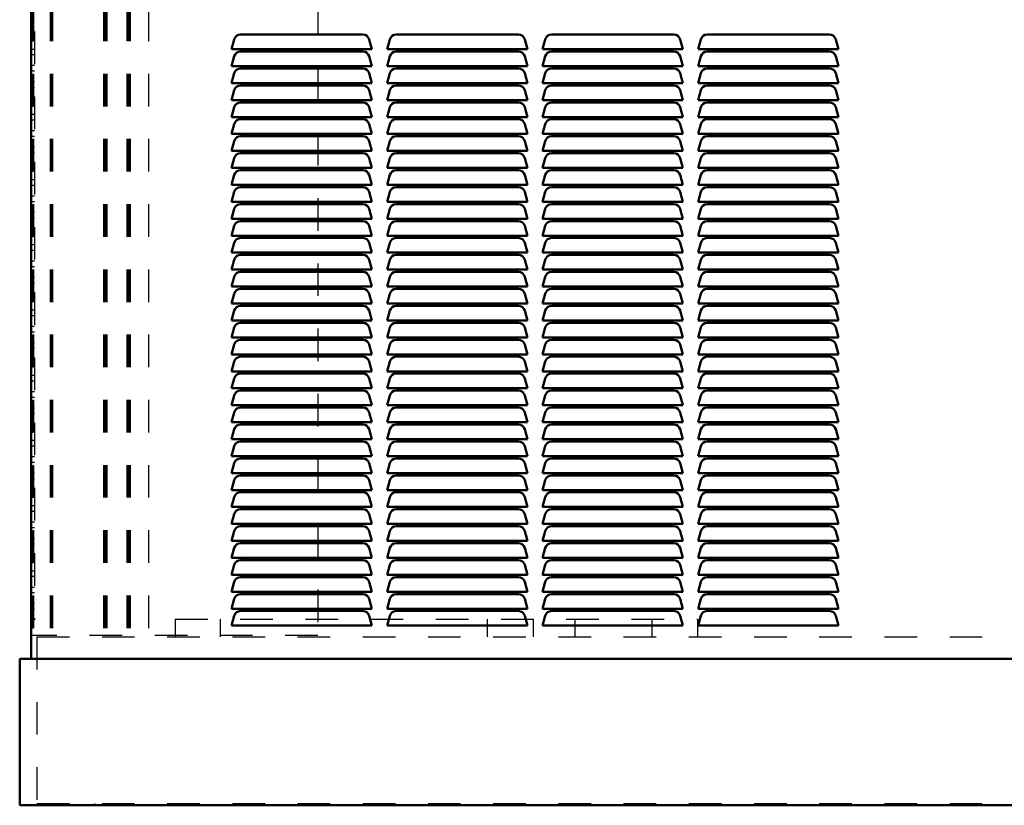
# Model space of a CAD drawing. Header units: inches. Extents: x -37 to 51, y -0.3 to 45.
# Tile 1 of 4: x -37 to -6.8, y 0 to 24.1. Entities that reach past the tile are written whole.
import ezdxf

# ---------------------------------------------------------------- set-up
doc = ezdxf.new("R2010")
doc.units = ezdxf.units.IN
doc.header["$MEASUREMENT"] = 0
doc.linetypes.add('Dashed', pattern=[2, 1, -1])
for name, color, linetype, lineweight in [('2d ConnectionPoints', 7, 'Continuous', 50), ('AM_0', 7, 'Continuous', 50), ('AM_9', 6, 'Dashed', 25)]:
    doc.layers.add(name, color=color, linetype=linetype, lineweight=lineweight)

msp = doc.modelspace()

# ---------------------------------------------------------------- linework, layer by layer
at = {"layer": '2d ConnectionPoints'}
msp.add_point((-36.646, 19.9), dxfattribs=at)
at = {"layer": 'AM_0'}
for p, q in [((-36.646, 38.60345), (-36.646, 4.49)), ((-30.22596, 23.64), (-26.47404, 23.64)), ((-25.45596, 23.64), (-21.70404, 23.64)), ((-20.68596, 23.64), (-16.93404, 23.64)), ((-15.91596, 23.64), (-12.16404, 23.64)), ((-30.5, 23.19), (-30.41914, 23.49176)), ((-26.28086, 23.49176), (-26.2, 23.19)), ((-25.73, 23.19), (-25.64914, 23.49176)), ((-21.51086, 23.49176), (-21.43, 23.19)), ((-20.96, 23.19), (-20.87914, 23.49176)), ((-16.74086, 23.49176), (-16.66, 23.19)), ((-16.19, 23.19), (-16.10914, 23.49176)), ((-11.97086, 23.49176), (-11.89, 23.19)), ((-26.2, 23.19), (-30.5, 23.19)), ((-30.5, 22.67), (-30.41914, 22.97176)), ((-30.22596, 23.12), (-26.47404, 23.12)), ((-26.28086, 22.97176), (-26.2, 22.67)), ((-21.43, 23.19), (-25.73, 23.19)), ((-25.73, 22.67), (-25.64914, 22.97176)), ((-25.45596, 23.12), (-21.70404, 23.12)), ((-21.51086, 22.97176), (-21.43, 22.67)), ((-16.66, 23.19), (-20.96, 23.19)), ((-20.96, 22.67), (-20.87914, 22.97176)), ((-20.68596, 23.12), (-16.93404, 23.12)), ((-16.74086, 22.97176), (-16.66, 22.67)), ((-11.89, 23.19), (-16.19, 23.19)), ((-16.19, 22.67), (-16.10914, 22.97176)), ((-15.91596, 23.12), (-12.16404, 23.12)), ((-11.97086, 22.97176), (-11.89, 22.67)), ((-26.2, 22.67), (-30.5, 22.67)), ((-21.43, 22.67), (-25.73, 22.67)), ((-16.66, 22.67), (-20.96, 22.67)), ((-11.89, 22.67), (-16.19, 22.67)), ((-30.5, 22.15), (-30.41914, 22.45176)), ((-30.22596, 22.6), (-26.47404, 22.6)), ((-26.28086, 22.45176), (-26.2, 22.15)), ((-25.73, 22.15), (-25.64914, 22.45176)), ((-25.45596, 22.6), (-21.70404, 22.6)), ((-21.51086, 22.45176), (-21.43, 22.15)), ((-20.96, 22.15), (-20.87914, 22.45176)), ((-20.68596, 22.6), (-16.93404, 22.6)), ((-16.74086, 22.45176), (-16.66, 22.15)), ((-16.19, 22.15), (-16.10914, 22.45176)), ((-15.91596, 22.6), (-12.16404, 22.6)), ((-11.97086, 22.45176), (-11.89, 22.15)), ((-26.2, 22.15), (-30.5, 22.15)), ((-30.22596, 22.08), (-26.47404, 22.08)), ((-21.43, 22.15), (-25.73, 22.15)), ((-25.45596, 22.08), (-21.70404, 22.08)), ((-16.66, 22.15), (-20.96, 22.15)), ((-20.68596, 22.08), (-16.93404, 22.08)), ((-11.89, 22.15), (-16.19, 22.15)), ((-15.91596, 22.08), (-12.16404, 22.08)), ((-30.5, 21.63), (-30.41914, 21.93176)), ((-26.28086, 21.93176), (-26.2, 21.63)), ((-25.73, 21.63), (-25.64914, 21.93176)), ((-21.51086, 21.93176), (-21.43, 21.63)), ((-20.96, 21.63), (-20.87914, 21.93176)), ((-16.74086, 21.93176), (-16.66, 21.63)), ((-16.19, 21.63), (-16.10914, 21.93176)), ((-11.97086, 21.93176), (-11.89, 21.63)), ((-26.2, 21.63), (-30.5, 21.63)), ((-30.22596, 21.56), (-26.47404, 21.56)), ((-21.43, 21.63), (-25.73, 21.63)), ((-25.45596, 21.56), (-21.70404, 21.56)), ((-16.66, 21.63), (-20.96, 21.63)), ((-20.68596, 21.56), (-16.93404, 21.56)), ((-11.89, 21.63), (-16.19, 21.63)), ((-15.91596, 21.56), (-12.16404, 21.56)), ((-30.5, 21.11), (-30.41914, 21.41176)), ((-26.28086, 21.41176), (-26.2, 21.11)), ((-25.73, 21.11), (-25.64914, 21.41176)), ((-21.51086, 21.41176), (-21.43, 21.11)), ((-20.96, 21.11), (-20.87914, 21.41176)), ((-16.74086, 21.41176), (-16.66, 21.11)), ((-16.19, 21.11), (-16.10914, 21.41176)), ((-11.97086, 21.41176), (-11.89, 21.11)), ((-26.2, 21.11), (-30.5, 21.11)), ((-30.5, 20.59), (-30.41914, 20.89176)), ((-30.22596, 21.04), (-26.47404, 21.04)), ((-26.28086, 20.89176), (-26.2, 20.59)), ((-21.43, 21.11), (-25.73, 21.11)), ((-25.73, 20.59), (-25.64914, 20.89176)), ((-25.45596, 21.04), (-21.70404, 21.04)), ((-21.51086, 20.89176), (-21.43, 20.59)), ((-16.66, 21.11), (-20.96, 21.11)), ((-20.96, 20.59), (-20.87914, 20.89176)), ((-20.68596, 21.04), (-16.93404, 21.04)), ((-16.74086, 20.89176), (-16.66, 20.59)), ((-11.89, 21.11), (-16.19, 21.11)), ((-16.19, 20.59), (-16.10914, 20.89176)), ((-15.91596, 21.04), (-12.16404, 21.04)), ((-11.97086, 20.89176), (-11.89, 20.59)), ((-26.2, 20.59), (-30.5, 20.59)), ((-21.43, 20.59), (-25.73, 20.59)), ((-16.66, 20.59), (-20.96, 20.59)), ((-11.89, 20.59), (-16.19, 20.59)), ((-30.5, 20.07), (-30.41914, 20.37176)), ((-30.22596, 20.52), (-26.47404, 20.52)), ((-26.28086, 20.37176), (-26.2, 20.07)), ((-25.73, 20.07), (-25.64914, 20.37176)), ((-25.45596, 20.52), (-21.70404, 20.52)), ((-21.51086, 20.37176), (-21.43, 20.07)), ((-20.96, 20.07), (-20.87914, 20.37176)), ((-20.68596, 20.52), (-16.93404, 20.52)), ((-16.74086, 20.37176), (-16.66, 20.07)), ((-16.19, 20.07), (-16.10914, 20.37176)), ((-15.91596, 20.52), (-12.16404, 20.52)), ((-11.97086, 20.37176), (-11.89, 20.07)), ((-26.2, 20.07), (-30.5, 20.07)), ((-30.22596, 20), (-26.47404, 20)), ((-21.43, 20.07), (-25.73, 20.07)), ((-25.45596, 20), (-21.70404, 20)), ((-16.66, 20.07), (-20.96, 20.07)), ((-20.68596, 20), (-16.93404, 20)), ((-11.89, 20.07), (-16.19, 20.07)), ((-15.91596, 20), (-12.16404, 20)), ((-30.5, 19.55), (-30.41914, 19.85176)), ((-26.28086, 19.85176), (-26.2, 19.55)), ((-25.73, 19.55), (-25.64914, 19.85176)), ((-21.51086, 19.85176), (-21.43, 19.55)), ((-20.96, 19.55), (-20.87914, 19.85176)), ((-16.74086, 19.85176), (-16.66, 19.55)), ((-16.19, 19.55), (-16.10914, 19.85176)), ((-11.97086, 19.85176), (-11.89, 19.55)), ((-26.2, 19.55), (-30.5, 19.55)), ((-30.5, 19.03), (-30.41914, 19.33176)), ((-30.22596, 19.48), (-26.47404, 19.48)), ((-26.28086, 19.33176), (-26.2, 19.03)), ((-21.43, 19.55), (-25.73, 19.55)), ((-25.73, 19.03), (-25.64914, 19.33176)), ((-25.45596, 19.48), (-21.70404, 19.48)), ((-21.51086, 19.33176), (-21.43, 19.03)), ((-16.66, 19.55), (-20.96, 19.55)), ((-20.96, 19.03), (-20.87914, 19.33176)), ((-20.68596, 19.48), (-16.93404, 19.48)), ((-16.74086, 19.33176), (-16.66, 19.03)), ((-11.89, 19.55), (-16.19, 19.55)), ((-16.19, 19.03), (-16.10914, 19.33176)), ((-15.91596, 19.48), (-12.16404, 19.48)), ((-11.97086, 19.33176), (-11.89, 19.03)), ((-26.2, 19.03), (-30.5, 19.03)), ((-21.43, 19.03), (-25.73, 19.03)), ((-16.66, 19.03), (-20.96, 19.03)), ((-11.89, 19.03), (-16.19, 19.03)), ((-30.5, 18.51), (-30.41914, 18.81176)), ((-30.22596, 18.96), (-26.47404, 18.96)), ((-26.28086, 18.81176), (-26.2, 18.51)), ((-25.73, 18.51), (-25.64914, 18.81176)), ((-25.45596, 18.96), (-21.70404, 18.96)), ((-21.51086, 18.81176), (-21.43, 18.51)), ((-20.96, 18.51), (-20.87914, 18.81176)), ((-20.68596, 18.96), (-16.93404, 18.96)), ((-16.74086, 18.81176), (-16.66, 18.51)), ((-16.19, 18.51), (-16.10914, 18.81176)), ((-15.91596, 18.96), (-12.16404, 18.96)), ((-11.97086, 18.81176), (-11.89, 18.51)), ((-26.2, 18.51), (-30.5, 18.51)), ((-30.22596, 18.44), (-26.47404, 18.44)), ((-21.43, 18.51), (-25.73, 18.51)), ((-25.45596, 18.44), (-21.70404, 18.44)), ((-16.66, 18.51), (-20.96, 18.51)), ((-20.68596, 18.44), (-16.93404, 18.44)), ((-11.89, 18.51), (-16.19, 18.51)), ((-15.91596, 18.44), (-12.16404, 18.44)), ((-30.5, 17.99), (-30.41914, 18.29176)), ((-26.28086, 18.29176), (-26.2, 17.99)), ((-25.73, 17.99), (-25.64914, 18.29176)), ((-21.51086, 18.29176), (-21.43, 17.99)), ((-20.96, 17.99), (-20.87914, 18.29176)), ((-16.74086, 18.29176), (-16.66, 17.99)), ((-16.19, 17.99), (-16.10914, 18.29176)), ((-11.97086, 18.29176), (-11.89, 17.99)), ((-26.2, 17.99), (-30.5, 17.99)), ((-30.22596, 17.92), (-26.47404, 17.92)), ((-21.43, 17.99), (-25.73, 17.99)), ((-25.45596, 17.92), (-21.70404, 17.92)), ((-16.66, 17.99), (-20.96, 17.99)), ((-20.68596, 17.92), (-16.93404, 17.92)), ((-11.89, 17.99), (-16.19, 17.99)), ((-15.91596, 17.92), (-12.16404, 17.92)), ((-30.5, 17.47), (-30.41914, 17.77176)), ((-26.28086, 17.77176), (-26.2, 17.47)), ((-25.73, 17.47), (-25.64914, 17.77176)), ((-21.51086, 17.77176), (-21.43, 17.47)), ((-20.96, 17.47), (-20.87914, 17.77176)), ((-16.74086, 17.77176), (-16.66, 17.47)), ((-16.19, 17.47), (-16.10914, 17.77176)), ((-11.97086, 17.77176), (-11.89, 17.47)), ((-26.2, 17.47), (-30.5, 17.47)), ((-30.5, 16.95), (-30.41914, 17.25176)), ((-30.22596, 17.4), (-26.47404, 17.4)), ((-26.28086, 17.25176), (-26.2, 16.95)), ((-21.43, 17.47), (-25.73, 17.47)), ((-25.73, 16.95), (-25.64914, 17.25176)), ((-25.45596, 17.4), (-21.70404, 17.4)), ((-21.51086, 17.25176), (-21.43, 16.95)), ((-16.66, 17.47), (-20.96, 17.47)), ((-20.96, 16.95), (-20.87914, 17.25176)), ((-20.68596, 17.4), (-16.93404, 17.4)), ((-16.74086, 17.25176), (-16.66, 16.95)), ((-11.89, 17.47), (-16.19, 17.47)), ((-16.19, 16.95), (-16.10914, 17.25176)), ((-15.91596, 17.4), (-12.16404, 17.4)), ((-11.97086, 17.25176), (-11.89, 16.95)), ((-26.2, 16.95), (-30.5, 16.95)), ((-21.43, 16.95), (-25.73, 16.95)), ((-16.66, 16.95), (-20.96, 16.95)), ((-11.89, 16.95), (-16.19, 16.95)), ((-30.5, 16.43), (-30.41914, 16.73176)), ((-30.22596, 16.88), (-26.47404, 16.88)), ((-26.28086, 16.73176), (-26.2, 16.43)), ((-25.73, 16.43), (-25.64914, 16.73176)), ((-25.45596, 16.88), (-21.70404, 16.88)), ((-21.51086, 16.73176), (-21.43, 16.43)), ((-20.96, 16.43), (-20.87914, 16.73176)), ((-20.68596, 16.88), (-16.93404, 16.88)), ((-16.74086, 16.73176), (-16.66, 16.43)), ((-16.19, 16.43), (-16.10914, 16.73176)), ((-15.91596, 16.88), (-12.16404, 16.88)), ((-11.97086, 16.73176), (-11.89, 16.43)), ((-26.2, 16.43), (-30.5, 16.43)), ((-30.22596, 16.36), (-26.47404, 16.36)), ((-21.43, 16.43), (-25.73, 16.43)), ((-25.45596, 16.36), (-21.70404, 16.36)), ((-16.66, 16.43), (-20.96, 16.43)), ((-20.68596, 16.36), (-16.93404, 16.36)), ((-11.89, 16.43), (-16.19, 16.43)), ((-15.91596, 16.36), (-12.16404, 16.36)), ((-30.5, 15.91), (-30.41914, 16.21176)), ((-26.28086, 16.21176), (-26.2, 15.91)), ((-25.73, 15.91), (-25.64914, 16.21176)), ((-21.51086, 16.21176), (-21.43, 15.91)), ((-20.96, 15.91), (-20.87914, 16.21176)), ((-16.74086, 16.21176), (-16.66, 15.91)), ((-16.19, 15.91), (-16.10914, 16.21176)), ((-11.97086, 16.21176), (-11.89, 15.91)), ((-26.2, 15.91), (-30.5, 15.91)), ((-30.22596, 15.84), (-26.47404, 15.84)), ((-21.43, 15.91), (-25.73, 15.91)), ((-25.45596, 15.84), (-21.70404, 15.84)), ((-16.66, 15.91), (-20.96, 15.91)), ((-20.68596, 15.84), (-16.93404, 15.84)), ((-11.89, 15.91), (-16.19, 15.91)), ((-15.91596, 15.84), (-12.16404, 15.84)), ((-30.5, 15.39), (-30.41914, 15.69176)), ((-26.28086, 15.69176), (-26.2, 15.39)), ((-25.73, 15.39), (-25.64914, 15.69176)), ((-21.51086, 15.69176), (-21.43, 15.39)), ((-20.96, 15.39), (-20.87914, 15.69176)), ((-16.74086, 15.69176), (-16.66, 15.39)), ((-16.19, 15.39), (-16.10914, 15.69176)), ((-11.97086, 15.69176), (-11.89, 15.39)), ((-26.2, 15.39), (-30.5, 15.39)), ((-30.5, 14.87), (-30.41914, 15.17176)), ((-30.22596, 15.32), (-26.47404, 15.32)), ((-26.28086, 15.17176), (-26.2, 14.87)), ((-21.43, 15.39), (-25.73, 15.39)), ((-25.73, 14.87), (-25.64914, 15.17176)), ((-25.45596, 15.32), (-21.70404, 15.32)), ((-21.51086, 15.17176), (-21.43, 14.87)), ((-16.66, 15.39), (-20.96, 15.39)), ((-20.96, 14.87), (-20.87914, 15.17176)), ((-20.68596, 15.32), (-16.93404, 15.32)), ((-16.74086, 15.17176), (-16.66, 14.87)), ((-11.89, 15.39), (-16.19, 15.39)), ((-16.19, 14.87), (-16.10914, 15.17176)), ((-15.91596, 15.32), (-12.16404, 15.32)), ((-11.97086, 15.17176), (-11.89, 14.87)), ((-26.2, 14.87), (-30.5, 14.87)), ((-30.22596, 14.8), (-26.47404, 14.8)), ((-21.43, 14.87), (-25.73, 14.87)), ((-25.45596, 14.8), (-21.70404, 14.8)), ((-16.66, 14.87), (-20.96, 14.87)), ((-20.68596, 14.8), (-16.93404, 14.8)), ((-11.89, 14.87), (-16.19, 14.87)), ((-15.91596, 14.8), (-12.16404, 14.8)), ((-30.5, 14.35), (-30.41914, 14.65176)), ((-26.28086, 14.65176), (-26.2, 14.35)), ((-25.73, 14.35), (-25.64914, 14.65176)), ((-21.51086, 14.65176), (-21.43, 14.35)), ((-20.96, 14.35), (-20.87914, 14.65176)), ((-16.74086, 14.65176), (-16.66, 14.35)), ((-16.19, 14.35), (-16.10914, 14.65176)), ((-11.97086, 14.65176), (-11.89, 14.35)), ((-26.2, 14.35), (-30.5, 14.35)), ((-30.22596, 14.28), (-26.47404, 14.28)), ((-21.43, 14.35), (-25.73, 14.35)), ((-25.45596, 14.28), (-21.70404, 14.28)), ((-16.66, 14.35), (-20.96, 14.35)), ((-20.68596, 14.28), (-16.93404, 14.28)), ((-11.89, 14.35), (-16.19, 14.35)), ((-15.91596, 14.28), (-12.16404, 14.28)), ((-30.5, 13.83), (-30.41914, 14.13176)), ((-26.28086, 14.13176), (-26.2, 13.83)), ((-25.73, 13.83), (-25.64914, 14.13176)), ((-21.51086, 14.13176), (-21.43, 13.83)), ((-20.96, 13.83), (-20.87914, 14.13176)), ((-16.74086, 14.13176), (-16.66, 13.83)), ((-16.19, 13.83), (-16.10914, 14.13176)), ((-11.97086, 14.13176), (-11.89, 13.83)), ((-26.2, 13.83), (-30.5, 13.83)), ((-30.5, 13.31), (-30.41914, 13.61176)), ((-30.22596, 13.76), (-26.47404, 13.76)), ((-26.28086, 13.61176), (-26.2, 13.31)), ((-21.43, 13.83), (-25.73, 13.83)), ((-25.73, 13.31), (-25.64914, 13.61176)), ((-25.45596, 13.76), (-21.70404, 13.76)), ((-21.51086, 13.61176), (-21.43, 13.31)), ((-16.66, 13.83), (-20.96, 13.83)), ((-20.96, 13.31), (-20.87914, 13.61176)), ((-20.68596, 13.76), (-16.93404, 13.76)), ((-16.74086, 13.61176), (-16.66, 13.31)), ((-11.89, 13.83), (-16.19, 13.83)), ((-16.19, 13.31), (-16.10914, 13.61176)), ((-15.91596, 13.76), (-12.16404, 13.76)), ((-11.97086, 13.61176), (-11.89, 13.31)), ((-26.2, 13.31), (-30.5, 13.31)), ((-21.43, 13.31), (-25.73, 13.31)), ((-16.66, 13.31), (-20.96, 13.31)), ((-11.89, 13.31), (-16.19, 13.31)), ((-30.5, 12.79), (-30.41914, 13.09176)), ((-30.22596, 13.24), (-26.47404, 13.24)), ((-26.28086, 13.09176), (-26.2, 12.79)), ((-25.73, 12.79), (-25.64914, 13.09176)), ((-25.45596, 13.24), (-21.70404, 13.24)), ((-21.51086, 13.09176), (-21.43, 12.79)), ((-20.96, 12.79), (-20.87914, 13.09176)), ((-20.68596, 13.24), (-16.93404, 13.24)), ((-16.74086, 13.09176), (-16.66, 12.79)), ((-16.19, 12.79), (-16.10914, 13.09176)), ((-15.91596, 13.24), (-12.16404, 13.24)), ((-11.97086, 13.09176), (-11.89, 12.79)), ((-26.2, 12.79), (-30.5, 12.79)), ((-30.22596, 12.72), (-26.47404, 12.72)), ((-21.43, 12.79), (-25.73, 12.79)), ((-25.45596, 12.72), (-21.70404, 12.72)), ((-16.66, 12.79), (-20.96, 12.79)), ((-20.68596, 12.72), (-16.93404, 12.72)), ((-11.89, 12.79), (-16.19, 12.79)), ((-15.91596, 12.72), (-12.16404, 12.72)), ((-30.5, 12.27), (-30.41914, 12.57176)), ((-26.28086, 12.57176), (-26.2, 12.27)), ((-25.73, 12.27), (-25.64914, 12.57176)), ((-21.51086, 12.57176), (-21.43, 12.27)), ((-20.96, 12.27), (-20.87914, 12.57176)), ((-16.74086, 12.57176), (-16.66, 12.27)), ((-16.19, 12.27), (-16.10914, 12.57176)), ((-11.97086, 12.57176), (-11.89, 12.27)), ((-26.2, 12.27), (-30.5, 12.27)), ((-30.22596, 12.2), (-26.47404, 12.2)), ((-21.43, 12.27), (-25.73, 12.27)), ((-25.45596, 12.2), (-21.70404, 12.2)), ((-16.66, 12.27), (-20.96, 12.27)), ((-20.68596, 12.2), (-16.93404, 12.2)), ((-11.89, 12.27), (-16.19, 12.27)), ((-15.91596, 12.2), (-12.16404, 12.2)), ((-30.5, 11.75), (-30.41914, 12.05176)), ((-26.28086, 12.05176), (-26.2, 11.75)), ((-25.73, 11.75), (-25.64914, 12.05176)), ((-21.51086, 12.05176), (-21.43, 11.75)), ((-20.96, 11.75), (-20.87914, 12.05176)), ((-16.74086, 12.05176), (-16.66, 11.75)), ((-16.19, 11.75), (-16.10914, 12.05176)), ((-11.97086, 12.05176), (-11.89, 11.75)), ((-26.2, 11.75), (-30.5, 11.75)), ((-30.5, 11.23), (-30.41914, 11.53176)), ((-30.22596, 11.68), (-26.47404, 11.68)), ((-26.28086, 11.53176), (-26.2, 11.23)), ((-21.43, 11.75), (-25.73, 11.75)), ((-25.73, 11.23), (-25.64914, 11.53176)), ((-25.45596, 11.68), (-21.70404, 11.68)), ((-21.51086, 11.53176), (-21.43, 11.23)), ((-16.66, 11.75), (-20.96, 11.75)), ((-20.96, 11.23), (-20.87914, 11.53176)), ((-20.68596, 11.68), (-16.93404, 11.68)), ((-16.74086, 11.53176), (-16.66, 11.23)), ((-11.89, 11.75), (-16.19, 11.75)), ((-16.19, 11.23), (-16.10914, 11.53176)), ((-15.91596, 11.68), (-12.16404, 11.68)), ((-11.97086, 11.53176), (-11.89, 11.23)), ((-26.2, 11.23), (-30.5, 11.23)), ((-21.43, 11.23), (-25.73, 11.23)), ((-16.66, 11.23), (-20.96, 11.23)), ((-11.89, 11.23), (-16.19, 11.23)), ((-30.5, 10.71), (-30.41914, 11.01176)), ((-30.22596, 11.16), (-26.47404, 11.16)), ((-26.28086, 11.01176), (-26.2, 10.71)), ((-25.73, 10.71), (-25.64914, 11.01176)), ((-25.45596, 11.16), (-21.70404, 11.16)), ((-21.51086, 11.01176), (-21.43, 10.71)), ((-20.96, 10.71), (-20.87914, 11.01176)), ((-20.68596, 11.16), (-16.93404, 11.16)), ((-16.74086, 11.01176), (-16.66, 10.71)), ((-16.19, 10.71), (-16.10914, 11.01176)), ((-15.91596, 11.16), (-12.16404, 11.16)), ((-11.97086, 11.01176), (-11.89, 10.71)), ((-26.2, 10.71), (-30.5, 10.71)), ((-30.22596, 10.64), (-26.47404, 10.64)), ((-21.43, 10.71), (-25.73, 10.71)), ((-25.45596, 10.64), (-21.70404, 10.64)), ((-16.66, 10.71), (-20.96, 10.71)), ((-20.68596, 10.64), (-16.93404, 10.64)), ((-11.89, 10.71), (-16.19, 10.71)), ((-15.91596, 10.64), (-12.16404, 10.64)), ((-30.5, 10.19), (-30.41914, 10.49176)), ((-26.28086, 10.49176), (-26.2, 10.19)), ((-25.73, 10.19), (-25.64914, 10.49176)), ((-21.51086, 10.49176), (-21.43, 10.19)), ((-20.96, 10.19), (-20.87914, 10.49176)), ((-16.74086, 10.49176), (-16.66, 10.19)), ((-16.19, 10.19), (-16.10914, 10.49176)), ((-11.97086, 10.49176), (-11.89, 10.19)), ((-26.2, 10.19), (-30.5, 10.19)), ((-30.5, 9.67), (-30.41914, 9.97176)), ((-30.22596, 10.12), (-26.47404, 10.12)), ((-26.28086, 9.97176), (-26.2, 9.67)), ((-21.43, 10.19), (-25.73, 10.19)), ((-25.73, 9.67), (-25.64914, 9.97176)), ((-25.45596, 10.12), (-21.70404, 10.12)), ((-21.51086, 9.97176), (-21.43, 9.67)), ((-16.66, 10.19), (-20.96, 10.19)), ((-20.96, 9.67), (-20.87914, 9.97176)), ((-20.68596, 10.12), (-16.93404, 10.12)), ((-16.74086, 9.97176), (-16.66, 9.67)), ((-11.89, 10.19), (-16.19, 10.19)), ((-16.19, 9.67), (-16.10914, 9.97176)), ((-15.91596, 10.12), (-12.16404, 10.12)), ((-11.97086, 9.97176), (-11.89, 9.67)), ((-26.2, 9.67), (-30.5, 9.67)), ((-21.43, 9.67), (-25.73, 9.67)), ((-16.66, 9.67), (-20.96, 9.67)), ((-11.89, 9.67), (-16.19, 9.67)), ((-30.5, 9.15), (-30.41914, 9.45176)), ((-30.22596, 9.6), (-26.47404, 9.6)), ((-26.28086, 9.45176), (-26.2, 9.15)), ((-25.73, 9.15), (-25.64914, 9.45176)), ((-25.45596, 9.6), (-21.70404, 9.6)), ((-21.51086, 9.45176), (-21.43, 9.15)), ((-20.96, 9.15), (-20.87914, 9.45176)), ((-20.68596, 9.6), (-16.93404, 9.6)), ((-16.74086, 9.45176), (-16.66, 9.15)), ((-16.19, 9.15), (-16.10914, 9.45176)), ((-15.91596, 9.6), (-12.16404, 9.6)), ((-11.97086, 9.45176), (-11.89, 9.15)), ((-26.2, 9.15), (-30.5, 9.15)), ((-30.22596, 9.08), (-26.47404, 9.08)), ((-21.43, 9.15), (-25.73, 9.15)), ((-25.45596, 9.08), (-21.70404, 9.08)), ((-16.66, 9.15), (-20.96, 9.15)), ((-20.68596, 9.08), (-16.93404, 9.08)), ((-11.89, 9.15), (-16.19, 9.15)), ((-15.91596, 9.08), (-12.16404, 9.08)), ((-30.5, 8.63), (-30.41914, 8.93176)), ((-26.28086, 8.93176), (-26.2, 8.63)), ((-25.73, 8.63), (-25.64914, 8.93176)), ((-21.51086, 8.93176), (-21.43, 8.63)), ((-20.96, 8.63), (-20.87914, 8.93176)), ((-16.74086, 8.93176), (-16.66, 8.63)), ((-16.19, 8.63), (-16.10914, 8.93176)), ((-11.97086, 8.93176), (-11.89, 8.63)), ((-26.2, 8.63), (-30.5, 8.63)), ((-30.22596, 8.56), (-26.47404, 8.56)), ((-21.43, 8.63), (-25.73, 8.63)), ((-25.45596, 8.56), (-21.70404, 8.56)), ((-16.66, 8.63), (-20.96, 8.63)), ((-20.68596, 8.56), (-16.93404, 8.56)), ((-11.89, 8.63), (-16.19, 8.63)), ((-15.91596, 8.56), (-12.16404, 8.56)), ((-30.5, 8.11), (-30.41914, 8.41176)), ((-26.28086, 8.41176), (-26.2, 8.11)), ((-25.73, 8.11), (-25.64914, 8.41176)), ((-21.51086, 8.41176), (-21.43, 8.11)), ((-20.96, 8.11), (-20.87914, 8.41176)), ((-16.74086, 8.41176), (-16.66, 8.11)), ((-16.19, 8.11), (-16.10914, 8.41176)), ((-11.97086, 8.41176), (-11.89, 8.11)), ((-26.2, 8.11), (-30.5, 8.11)), ((-30.5, 7.59), (-30.41914, 7.89176)), ((-30.22596, 8.04), (-26.47404, 8.04)), ((-26.28086, 7.89176), (-26.2, 7.59)), ((-21.43, 8.11), (-25.73, 8.11)), ((-25.73, 7.59), (-25.64914, 7.89176)), ((-25.45596, 8.04), (-21.70404, 8.04)), ((-21.51086, 7.89176), (-21.43, 7.59)), ((-16.66, 8.11), (-20.96, 8.11)), ((-20.96, 7.59), (-20.87914, 7.89176)), ((-20.68596, 8.04), (-16.93404, 8.04)), ((-16.74086, 7.89176), (-16.66, 7.59)), ((-11.89, 8.11), (-16.19, 8.11)), ((-16.19, 7.59), (-16.10914, 7.89176)), ((-15.91596, 8.04), (-12.16404, 8.04)), ((-11.97086, 7.89176), (-11.89, 7.59)), ((-26.2, 7.59), (-30.5, 7.59)), ((-21.43, 7.59), (-25.73, 7.59)), ((-16.66, 7.59), (-20.96, 7.59)), ((-11.89, 7.59), (-16.19, 7.59)), ((-30.5, 7.07), (-30.41914, 7.37176)), ((-30.22596, 7.52), (-26.47404, 7.52)), ((-26.28086, 7.37176), (-26.2, 7.07)), ((-25.73, 7.07), (-25.64914, 7.37176)), ((-25.45596, 7.52), (-21.70404, 7.52)), ((-21.51086, 7.37176), (-21.43, 7.07)), ((-20.96, 7.07), (-20.87914, 7.37176)), ((-20.68596, 7.52), (-16.93404, 7.52)), ((-16.74086, 7.37176), (-16.66, 7.07)), ((-16.19, 7.07), (-16.10914, 7.37176)), ((-15.91596, 7.52), (-12.16404, 7.52)), ((-11.97086, 7.37176), (-11.89, 7.07)), ((-26.2, 7.07), (-30.5, 7.07)), ((-30.22596, 7), (-26.47404, 7)), ((-21.43, 7.07), (-25.73, 7.07)), ((-25.45596, 7), (-21.70404, 7)), ((-16.66, 7.07), (-20.96, 7.07)), ((-20.68596, 7), (-16.93404, 7)), ((-11.89, 7.07), (-16.19, 7.07)), ((-15.91596, 7), (-12.16404, 7)), ((-30.5, 6.55), (-30.41914, 6.85176)), ((-26.28086, 6.85176), (-26.2, 6.55)), ((-25.73, 6.55), (-25.64914, 6.85176)), ((-21.51086, 6.85176), (-21.43, 6.55)), ((-20.96, 6.55), (-20.87914, 6.85176)), ((-16.74086, 6.85176), (-16.66, 6.55)), ((-16.19, 6.55), (-16.10914, 6.85176)), ((-11.97086, 6.85176), (-11.89, 6.55)), ((-26.2, 6.55), (-30.5, 6.55)), ((-30.22596, 6.48), (-26.47404, 6.48)), ((-21.43, 6.55), (-25.73, 6.55)), ((-25.45596, 6.48), (-21.70404, 6.48)), ((-16.66, 6.55), (-20.96, 6.55)), ((-20.68596, 6.48), (-16.93404, 6.48)), ((-11.89, 6.55), (-16.19, 6.55)), ((-15.91596, 6.48), (-12.16404, 6.48)), ((-30.5, 6.03), (-30.41914, 6.33176)), ((-26.28086, 6.33176), (-26.2, 6.03)), ((-25.73, 6.03), (-25.64914, 6.33176)), ((-21.51086, 6.33176), (-21.43, 6.03)), ((-20.96, 6.03), (-20.87914, 6.33176)), ((-16.74086, 6.33176), (-16.66, 6.03)), ((-16.19, 6.03), (-16.10914, 6.33176)), ((-11.97086, 6.33176), (-11.89, 6.03)), ((-26.2, 6.03), (-30.5, 6.03)), ((-30.5, 5.51), (-30.41914, 5.81176)), ((-30.22596, 5.96), (-26.47404, 5.96)), ((-26.28086, 5.81176), (-26.2, 5.51)), ((-21.43, 6.03), (-25.73, 6.03)), ((-25.73, 5.51), (-25.64914, 5.81176)), ((-25.45596, 5.96), (-21.70404, 5.96)), ((-21.51086, 5.81176), (-21.43, 5.51)), ((-16.66, 6.03), (-20.96, 6.03)), ((-20.96, 5.51), (-20.87914, 5.81176)), ((-20.68596, 5.96), (-16.93404, 5.96)), ((-16.74086, 5.81176), (-16.66, 5.51)), ((-11.89, 6.03), (-16.19, 6.03)), ((-16.19, 5.51), (-16.10914, 5.81176)), ((-15.91596, 5.96), (-12.16404, 5.96)), ((-11.97086, 5.81176), (-11.89, 5.51)), ((-26.2, 5.51), (-30.5, 5.51)), ((-21.43, 5.51), (-25.73, 5.51)), ((-16.66, 5.51), (-20.96, 5.51)), ((-11.89, 5.51), (-16.19, 5.51)), ((-37, 4.49), (37, 4.49)), ((-37, 4.49), (-37, 0)), ((-37, 0), (37, 0))]:
    msp.add_line(p, q, dxfattribs=at)
for centre, start, end in [((-30.22596, 23.44), 90, 165), ((-26.47404, 23.44), 15, 90), ((-25.45596, 23.44), 90, 165), ((-21.70404, 23.44), 15, 90), ((-20.68596, 23.44), 90, 165), ((-16.93404, 23.44), 15, 90), ((-15.91596, 23.44), 90, 165), ((-12.16404, 23.44), 15, 90), ((-30.22596, 22.92), 90, 165), ((-26.47404, 22.92), 15, 90), ((-25.45596, 22.92), 90, 165), ((-21.70404, 22.92), 15, 90), ((-20.68596, 22.92), 90, 165), ((-16.93404, 22.92), 15, 90), ((-15.91596, 22.92), 90, 165), ((-12.16404, 22.92), 15, 90), ((-30.22596, 22.4), 90, 165), ((-26.47404, 22.4), 15, 90), ((-25.45596, 22.4), 90, 165), ((-21.70404, 22.4), 15, 90), ((-20.68596, 22.4), 90, 165), ((-16.93404, 22.4), 15, 90), ((-15.91596, 22.4), 90, 165), ((-12.16404, 22.4), 15, 90), ((-30.22596, 21.88), 90, 165), ((-26.47404, 21.88), 15, 90), ((-25.45596, 21.88), 90, 165), ((-21.70404, 21.88), 15, 90), ((-20.68596, 21.88), 90, 165), ((-16.93404, 21.88), 15, 90), ((-15.91596, 21.88), 90, 165), ((-12.16404, 21.88), 15, 90), ((-30.22596, 21.36), 90, 165), ((-26.47404, 21.36), 15, 90), ((-25.45596, 21.36), 90, 165), ((-21.70404, 21.36), 15, 90), ((-20.68596, 21.36), 90, 165), ((-16.93404, 21.36), 15, 90), ((-15.91596, 21.36), 90, 165), ((-12.16404, 21.36), 15, 90), ((-30.22596, 20.84), 90, 165), ((-26.47404, 20.84), 15, 90), ((-25.45596, 20.84), 90, 165), ((-21.70404, 20.84), 15, 90), ((-20.68596, 20.84), 90, 165), ((-16.93404, 20.84), 15, 90), ((-15.91596, 20.84), 90, 165), ((-12.16404, 20.84), 15, 90), ((-30.22596, 20.32), 90, 165), ((-26.47404, 20.32), 15, 90), ((-25.45596, 20.32), 90, 165), ((-21.70404, 20.32), 15, 90), ((-20.68596, 20.32), 90, 165), ((-16.93404, 20.32), 15, 90), ((-15.91596, 20.32), 90, 165), ((-12.16404, 20.32), 15, 90), ((-30.22596, 19.8), 90, 165), ((-26.47404, 19.8), 15, 90), ((-25.45596, 19.8), 90, 165), ((-21.70404, 19.8), 15, 90), ((-20.68596, 19.8), 90, 165), ((-16.93404, 19.8), 15, 90), ((-15.91596, 19.8), 90, 165), ((-12.16404, 19.8), 15, 90), ((-30.22596, 19.28), 90, 165), ((-26.47404, 19.28), 15, 90), ((-25.45596, 19.28), 90, 165), ((-21.70404, 19.28), 15, 90), ((-20.68596, 19.28), 90, 165), ((-16.93404, 19.28), 15, 90), ((-15.91596, 19.28), 90, 165), ((-12.16404, 19.28), 15, 90), ((-30.22596, 18.76), 90, 165), ((-26.47404, 18.76), 15, 90), ((-25.45596, 18.76), 90, 165), ((-21.70404, 18.76), 15, 90), ((-20.68596, 18.76), 90, 165), ((-16.93404, 18.76), 15, 90), ((-15.91596, 18.76), 90, 165), ((-12.16404, 18.76), 15, 90), ((-30.22596, 18.24), 90, 165), ((-26.47404, 18.24), 15, 90), ((-25.45596, 18.24), 90, 165), ((-21.70404, 18.24), 15, 90), ((-20.68596, 18.24), 90, 165), ((-16.93404, 18.24), 15, 90), ((-15.91596, 18.24), 90, 165), ((-12.16404, 18.24), 15, 90), ((-30.22596, 17.72), 90, 165), ((-26.47404, 17.72), 15, 90), ((-25.45596, 17.72), 90, 165), ((-21.70404, 17.72), 15, 90), ((-20.68596, 17.72), 90, 165), ((-16.93404, 17.72), 15, 90), ((-15.91596, 17.72), 90, 165), ((-12.16404, 17.72), 15, 90), ((-30.22596, 17.2), 90, 165), ((-26.47404, 17.2), 15, 90), ((-25.45596, 17.2), 90, 165), ((-21.70404, 17.2), 15, 90), ((-20.68596, 17.2), 90, 165), ((-16.93404, 17.2), 15, 90), ((-15.91596, 17.2), 90, 165), ((-12.16404, 17.2), 15, 90), ((-30.22596, 16.68), 90, 165), ((-26.47404, 16.68), 15, 90), ((-25.45596, 16.68), 90, 165), ((-21.70404, 16.68), 15, 90), ((-20.68596, 16.68), 90, 165), ((-16.93404, 16.68), 15, 90), ((-15.91596, 16.68), 90, 165), ((-12.16404, 16.68), 15, 90), ((-30.22596, 16.16), 90, 165), ((-26.47404, 16.16), 15, 90), ((-25.45596, 16.16), 90, 165), ((-21.70404, 16.16), 15, 90), ((-20.68596, 16.16), 90, 165), ((-16.93404, 16.16), 15, 90), ((-15.91596, 16.16), 90, 165), ((-12.16404, 16.16), 15, 90), ((-30.22596, 15.64), 90, 165), ((-26.47404, 15.64), 15, 90), ((-25.45596, 15.64), 90, 165), ((-21.70404, 15.64), 15, 90), ((-20.68596, 15.64), 90, 165), ((-16.93404, 15.64), 15, 90), ((-15.91596, 15.64), 90, 165), ((-12.16404, 15.64), 15, 90), ((-30.22596, 15.12), 90, 165), ((-26.47404, 15.12), 15, 90), ((-25.45596, 15.12), 90, 165), ((-21.70404, 15.12), 15, 90), ((-20.68596, 15.12), 90, 165), ((-16.93404, 15.12), 15, 90), ((-15.91596, 15.12), 90, 165), ((-12.16404, 15.12), 15, 90), ((-30.22596, 14.6), 90, 165), ((-26.47404, 14.6), 15, 90), ((-25.45596, 14.6), 90, 165), ((-21.70404, 14.6), 15, 90), ((-20.68596, 14.6), 90, 165), ((-16.93404, 14.6), 15, 90), ((-15.91596, 14.6), 90, 165), ((-12.16404, 14.6), 15, 90), ((-30.22596, 14.08), 90, 165), ((-26.47404, 14.08), 15, 90), ((-25.45596, 14.08), 90, 165), ((-21.70404, 14.08), 15, 90), ((-20.68596, 14.08), 90, 165), ((-16.93404, 14.08), 15, 90), ((-15.91596, 14.08), 90, 165), ((-12.16404, 14.08), 15, 90), ((-30.22596, 13.56), 90, 165), ((-26.47404, 13.56), 15, 90), ((-25.45596, 13.56), 90, 165), ((-21.70404, 13.56), 15, 90), ((-20.68596, 13.56), 90, 165), ((-16.93404, 13.56), 15, 90), ((-15.91596, 13.56), 90, 165), ((-12.16404, 13.56), 15, 90), ((-30.22596, 13.04), 90, 165), ((-26.47404, 13.04), 15, 90), ((-25.45596, 13.04), 90, 165), ((-21.70404, 13.04), 15, 90), ((-20.68596, 13.04), 90, 165), ((-16.93404, 13.04), 15, 90), ((-15.91596, 13.04), 90, 165), ((-12.16404, 13.04), 15, 90), ((-30.22596, 12.52), 90, 165), ((-26.47404, 12.52), 15, 90), ((-25.45596, 12.52), 90, 165), ((-21.70404, 12.52), 15, 90), ((-20.68596, 12.52), 90, 165), ((-16.93404, 12.52), 15, 90), ((-15.91596, 12.52), 90, 165), ((-12.16404, 12.52), 15, 90), ((-30.22596, 12), 90, 165), ((-26.47404, 12), 15, 90), ((-25.45596, 12), 90, 165), ((-21.70404, 12), 15, 90), ((-20.68596, 12), 90, 165), ((-16.93404, 12), 15, 90), ((-15.91596, 12), 90, 165), ((-12.16404, 12), 15, 90), ((-30.22596, 11.48), 90, 165), ((-26.47404, 11.48), 15, 90), ((-25.45596, 11.48), 90, 165), ((-21.70404, 11.48), 15, 90), ((-20.68596, 11.48), 90, 165), ((-16.93404, 11.48), 15, 90), ((-15.91596, 11.48), 90, 165), ((-12.16404, 11.48), 15, 90), ((-30.22596, 10.96), 90, 165), ((-26.47404, 10.96), 15, 90), ((-25.45596, 10.96), 90, 165), ((-21.70404, 10.96), 15, 90), ((-20.68596, 10.96), 90, 165), ((-16.93404, 10.96), 15, 90), ((-15.91596, 10.96), 90, 165), ((-12.16404, 10.96), 15, 90), ((-30.22596, 10.44), 90, 165), ((-26.47404, 10.44), 15, 90), ((-25.45596, 10.44), 90, 165), ((-21.70404, 10.44), 15, 90), ((-20.68596, 10.44), 90, 165), ((-16.93404, 10.44), 15, 90), ((-15.91596, 10.44), 90, 165), ((-12.16404, 10.44), 15, 90), ((-30.22596, 9.92), 90, 165), ((-26.47404, 9.92), 15, 90), ((-25.45596, 9.92), 90, 165), ((-21.70404, 9.92), 15, 90), ((-20.68596, 9.92), 90, 165), ((-16.93404, 9.92), 15, 90), ((-15.91596, 9.92), 90, 165), ((-12.16404, 9.92), 15, 90), ((-30.22596, 9.4), 90, 165), ((-26.47404, 9.4), 15, 90), ((-25.45596, 9.4), 90, 165), ((-21.70404, 9.4), 15, 90), ((-20.68596, 9.4), 90, 165), ((-16.93404, 9.4), 15, 90), ((-15.91596, 9.4), 90, 165), ((-12.16404, 9.4), 15, 90), ((-30.22596, 8.88), 90, 165), ((-26.47404, 8.88), 15, 90), ((-25.45596, 8.88), 90, 165), ((-21.70404, 8.88), 15, 90), ((-20.68596, 8.88), 90, 165), ((-16.93404, 8.88), 15, 90), ((-15.91596, 8.88), 90, 165), ((-12.16404, 8.88), 15, 90), ((-30.22596, 8.36), 90, 165), ((-26.47404, 8.36), 15, 90), ((-25.45596, 8.36), 90, 165), ((-21.70404, 8.36), 15, 90), ((-20.68596, 8.36), 90, 165), ((-16.93404, 8.36), 15, 90), ((-15.91596, 8.36), 90, 165), ((-12.16404, 8.36), 15, 90), ((-30.22596, 7.84), 90, 165), ((-26.47404, 7.84), 15, 90), ((-25.45596, 7.84), 90, 165), ((-21.70404, 7.84), 15, 90), ((-20.68596, 7.84), 90, 165), ((-16.93404, 7.84), 15, 90), ((-15.91596, 7.84), 90, 165), ((-12.16404, 7.84), 15, 90), ((-30.22596, 7.32), 90, 165), ((-26.47404, 7.32), 15, 90), ((-25.45596, 7.32), 90, 165), ((-21.70404, 7.32), 15, 90), ((-20.68596, 7.32), 90, 165), ((-16.93404, 7.32), 15, 90), ((-15.91596, 7.32), 90, 165), ((-12.16404, 7.32), 15, 90), ((-30.22596, 6.8), 90, 165), ((-26.47404, 6.8), 15, 90), ((-25.45596, 6.8), 90, 165), ((-21.70404, 6.8), 15, 90), ((-20.68596, 6.8), 90, 165), ((-16.93404, 6.8), 15, 90), ((-15.91596, 6.8), 90, 165), ((-12.16404, 6.8), 15, 90), ((-30.22596, 6.28), 90, 165), ((-26.47404, 6.28), 15, 90), ((-25.45596, 6.28), 90, 165), ((-21.70404, 6.28), 15, 90), ((-20.68596, 6.28), 90, 165), ((-16.93404, 6.28), 15, 90), ((-15.91596, 6.28), 90, 165), ((-12.16404, 6.28), 15, 90), ((-30.22596, 5.76), 90, 165), ((-26.47404, 5.76), 15, 90), ((-25.45596, 5.76), 90, 165), ((-21.70404, 5.76), 15, 90), ((-20.68596, 5.76), 90, 165), ((-16.93404, 5.76), 15, 90), ((-15.91596, 5.76), 90, 165), ((-12.16404, 5.76), 15, 90)]:
    msp.add_arc(centre, 0.2, start, end, dxfattribs=at)
at = {"layer": 'AM_9'}
for p, q in [((-36.612, 38.42647), (-36.612, 5.213)), ((-36.578, 38.436), (-36.578, 5.213)), ((-36.061, 38.436), (-36.061, 5.213)), ((-36.027, 38.436), (-36.027, 5.213)), ((-35.993, 38.436), (-35.993, 5.213)), ((-34.429, 38.436), (-34.429, 5.213)), ((-34.395, 38.436), (-34.395, 5.213)), ((-34.361, 38.436), (-34.361, 5.213)), ((-34.327, 38.436), (-34.327, 5.213)), ((-33.709, 38.436), (-33.709, 5.213)), ((-33.675, 38.436), (-33.675, 5.213)), ((-33.641, 38.436), (-33.641, 5.213)), ((-33.607, 38.436), (-33.607, 5.213)), ((-33.05, 38.436), (-33.05, 5.213)), ((-27.856, 38.622), (-27.856, 5.213)), ((-36.546, 23.735), (-36.646, 23.735)), ((-36.546, 23.735), (-36.546, 5.685)), ((-36.546, 23.51265), (-36.646, 23.51265)), ((-36.546, 23.185), (-36.646, 23.185)), ((-36.546, 23.01265), (-36.646, 23.01265)), ((-36.546, 22.685), (-36.646, 22.685)), ((-36.546, 22.51265), (-36.646, 22.51265)), ((-36.546, 22.185), (-36.646, 22.185)), ((-36.546, 22.01265), (-36.646, 22.01265)), ((-36.546, 21.685), (-36.646, 21.685)), ((-36.546, 21.51265), (-36.646, 21.51265)), ((-36.546, 21.185), (-36.646, 21.185)), ((-36.546, 21.01265), (-36.646, 21.01265)), ((-36.546, 20.685), (-36.646, 20.685)), ((-36.546, 20.51265), (-36.646, 20.51265)), ((-36.546, 20.185), (-36.646, 20.185)), ((-36.546, 20.01265), (-36.646, 20.01265)), ((-36.546, 19.685), (-36.646, 19.685)), ((-36.546, 19.51265), (-36.646, 19.51265)), ((-36.546, 19.185), (-36.646, 19.185)), ((-36.546, 19.01265), (-36.646, 19.01265)), ((-36.546, 18.685), (-36.646, 18.685)), ((-36.546, 18.51265), (-36.646, 18.51265)), ((-36.546, 18.185), (-36.646, 18.185)), ((-36.546, 18.01265), (-36.646, 18.01265)), ((-36.546, 17.685), (-36.646, 17.685)), ((-36.546, 17.51265), (-36.646, 17.51265)), ((-36.546, 17.185), (-36.646, 17.185)), ((-36.546, 17.01265), (-36.646, 17.01265)), ((-36.546, 16.685), (-36.646, 16.685)), ((-36.546, 16.51265), (-36.646, 16.51265)), ((-36.546, 16.185), (-36.646, 16.185)), ((-36.546, 16.01265), (-36.646, 16.01265)), ((-36.546, 15.685), (-36.646, 15.685)), ((-36.546, 15.51265), (-36.646, 15.51265)), ((-36.546, 15.185), (-36.646, 15.185)), ((-36.546, 15.01265), (-36.646, 15.01265)), ((-36.546, 14.685), (-36.646, 14.685)), ((-36.546, 14.51265), (-36.646, 14.51265)), ((-36.546, 14.185), (-36.646, 14.185)), ((-36.546, 14.01265), (-36.646, 14.01265)), ((-36.546, 13.685), (-36.646, 13.685)), ((-36.546, 13.51265), (-36.646, 13.51265)), ((-36.546, 13.185), (-36.646, 13.185)), ((-36.546, 13.01265), (-36.646, 13.01265)), ((-36.546, 12.685), (-36.646, 12.685)), ((-36.546, 12.51265), (-36.646, 12.51265)), ((-36.546, 12.185), (-36.646, 12.185)), ((-36.546, 12.01265), (-36.646, 12.01265)), ((-36.546, 11.685), (-36.646, 11.685)), ((-36.546, 11.51265), (-36.646, 11.51265)), ((-36.546, 11.185), (-36.646, 11.185)), ((-36.546, 11.01265), (-36.646, 11.01265)), ((-36.546, 10.685), (-36.646, 10.685)), ((-36.546, 10.51265), (-36.646, 10.51265)), ((-36.546, 10.185), (-36.646, 10.185)), ((-36.546, 10.01265), (-36.646, 10.01265)), ((-36.546, 9.685), (-36.646, 9.685)), ((-36.546, 9.51265), (-36.646, 9.51265)), ((-36.546, 9.185), (-36.646, 9.185)), ((-36.546, 9.01265), (-36.646, 9.01265)), ((-36.546, 8.685), (-36.646, 8.685)), ((-36.546, 8.51265), (-36.646, 8.51265)), ((-36.546, 8.185), (-36.646, 8.185)), ((-36.546, 8.01265), (-36.646, 8.01265)), ((-36.546, 7.685), (-36.646, 7.685)), ((-36.546, 7.51265), (-36.646, 7.51265)), ((-36.546, 7.185), (-36.646, 7.185)), ((-36.546, 7.01265), (-36.646, 7.01265)), ((-36.546, 6.685), (-36.646, 6.685)), ((-36.546, 6.51265), (-36.646, 6.51265)), ((-36.546, 6.185), (-36.646, 6.185)), ((-36.546, 6.01265), (-36.646, 6.01265)), ((-36.546, 5.685), (-36.646, 5.685)), ((-32.234, 5.704), (-32.234, 5.167)), ((-32.234, 5.704), (-16.206, 5.704)), ((-30.856, 5.704), (-30.856, 5.167)), ((-22.661, 5.704), (-22.661, 5.167)), ((-21.254, 5.704), (-21.254, 5.167)), ((-19.975, 5.704), (-19.975, 5.167)), ((-17.613, 5.704), (-17.613, 5.167)), ((-16.206, 5.704), (-16.206, 5.167)), ((-27.856, 5.213), (-36.646, 5.213)), ((-36.4755, 5.167), (-36.4755, 0.058)), ((-36.4755, 5.167), (36.4755, 5.167)), ((-36.4755, 0.058), (36.4755, 0.058)), ((-34.7055, 0.058), (-34.7055, 0))]:
    msp.add_line(p, q, dxfattribs=at)

doc.saveas('drawing.dxf')
